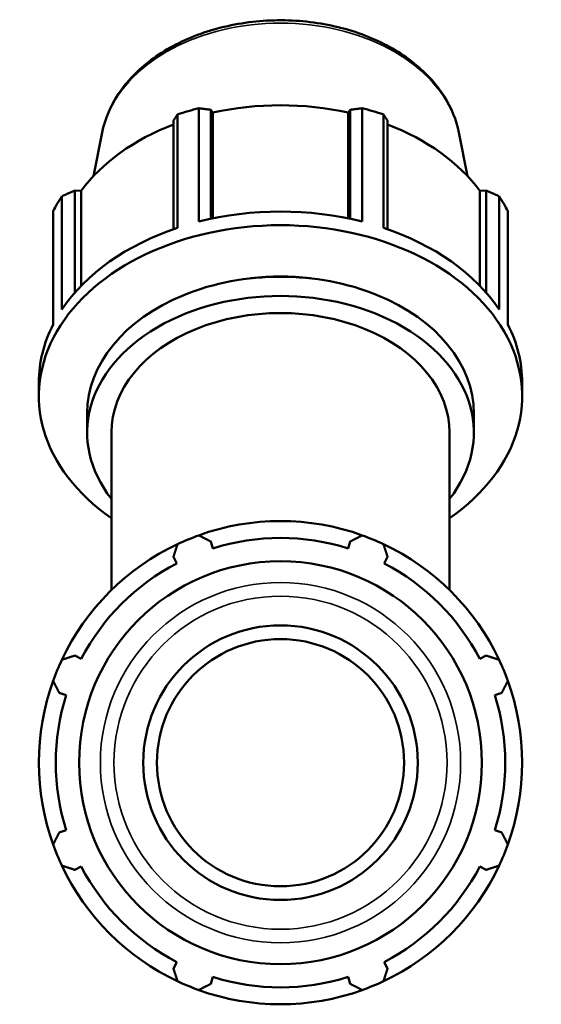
# Model space of a CAD drawing. Header units: millimetres. Extents: x 0 to 1615, y -186 to 1417.
# Tile 10 of 11: x 1077 to 1219, y 264 to 533. Entities that reach past the tile are written whole.
import ezdxf

# ---------------------------------------------------------------- set-up
doc = ezdxf.new("R2010")
doc.units = ezdxf.units.MM
doc.layers.add('Visible (ISO)', color=7, linetype='Continuous', lineweight=50)
doc.layers.add('Visible Narrow (ISO)', color=7, linetype='Continuous', lineweight=35)

msp = doc.modelspace()

# ---------------------------------------------------------------- linework, layer by layer
at = {"layer": 'Visible (ISO)'}
for p, q in [((1125.6157, 508.6622), (1125.6157, 477.6888)), ((1170.3118, 477.6888), (1170.3118, 508.6622)), ((1119.854, 476.0012), (1119.854, 506.9746)), ((1128.911, 478.4587), (1128.911, 508.2329)), ((1128.911, 508.2329), (1129.5064, 507.4633)), ((1129.5064, 478.5835), (1129.5064, 507.4633)), ((1166.4211, 507.4633), (1167.0165, 508.2329)), ((1166.4211, 478.5835), (1166.4211, 507.4633)), ((1167.0165, 508.2329), (1167.0165, 478.4587)), ((1176.0735, 506.9746), (1176.0735, 476.0012)), ((1118.7074, 505.2443), (1118.7074, 475.6099)), ((1177.2201, 475.6099), (1177.2201, 505.2443)), ((1099.2484, 502.0315), (1096.8541, 490.1043)), ((1196.6791, 502.0315), (1199.0734, 490.1043)), ((1088.2491, 484.6266), (1088.2491, 453.6532)), ((1091.7627, 458.2454), (1091.7627, 486.1916)), ((1091.7627, 486.1916), (1093.519, 486.1108)), ((1093.519, 460.1562), (1093.519, 486.1108)), ((1202.4085, 486.1108), (1204.1648, 486.1916)), ((1202.4085, 460.1562), (1202.4085, 486.1108)), ((1204.1648, 486.1916), (1204.1648, 458.2454)), ((1207.6784, 453.6532), (1207.6784, 484.6266)), ((1085.8625, 449.579), (1085.8625, 480.5524)), ((1210.065, 480.5524), (1210.065, 449.579)), ((1081.9637, 430.043), (1081.9637, 433.7766)), ((1213.9637, 430.043), (1213.9637, 433.7766)), ((1095.1637, 420.0563), (1095.1637, 425.3125)), ((1200.7637, 420.0563), (1200.7637, 425.3125)), ((1101.7637, 377.0292), (1101.7637, 420.0563)), ((1194.1637, 377.0292), (1194.1637, 420.0563)), ((1129.5064, 388.435), (1128.911, 390.3233)), ((1167.0165, 390.3233), (1166.4211, 388.435)), ((1118.7074, 386.0968), (1119.6216, 384.3405)), ((1176.3059, 384.3405), (1177.2201, 386.0968)), ((1093.519, 358.2379), (1091.7627, 359.1522)), ((1204.1648, 359.1522), (1202.4085, 358.2379)), ((1087.5362, 348.9485), (1089.4246, 348.3531)), ((1206.5029, 348.3531), (1208.3913, 348.9485)), ((1089.4246, 311.4385), (1087.5362, 310.8431)), ((1208.3913, 310.8431), (1206.5029, 311.4385)), ((1091.7627, 300.6394), (1093.519, 301.5537)), ((1202.4085, 301.5537), (1204.1648, 300.6394)), ((1119.6216, 275.4511), (1118.7074, 273.6948)), ((1177.2201, 273.6948), (1176.3059, 275.4511)), ((1128.911, 269.4683), (1129.5064, 271.3567)), ((1166.4211, 271.3567), (1167.0165, 269.4683))]:
    msp.add_line(p, q, dxfattribs=at)
for radius in [55.0181, 37.5, 33.75]:
    msp.add_circle((1147.9637, 329.8958), radius, dxfattribs=at)
for radius, start, end in [(66, 70.208016, 109.791984), (66, 109.791984, 115.208016), (61.38, 72.5, 107.5), (66, 64.791984, 70.208016), (66, 115.208016, 154.791984), (66, 25.208016, 64.791984), (61.38, 117.5, 152.5), (61.38, 27.5, 62.5), (66, 154.791984, 160.208016), (66, 19.791984, 25.208016), (66, 160.208016, 199.791984), (66, 340.208016, 19.791984), (61.38, 162.5, 197.5), (61.38, 342.5, 17.5), (66, 199.791984, 205.208016), (66, 334.791984, 340.208016), (66, 205.208016, 244.791984), (61.38, 207.5, 242.5), (66, 295.208016, 334.791984), (61.38, 297.5, 332.5), (66, 244.791984, 250.208016), (61.38, 252.5, 287.5), (66, 289.791984, 295.208016), (66, 250.208016, 289.791984)]:
    msp.add_arc((1147.9637, 329.8958), radius, start, end, dxfattribs=at)
for centre, major_axis, start_param, end_param in [((1147.9637, 464.75), (66, 0), 1.91623161, 2.0107592), ((1147.9637, 466.0699), (61.38, 0), 1.26536371, 1.87622895), ((1147.9637, 464.75), (66, 0), 1.13083345, 1.22536104), ((1147.9637, 466.0699), (61.38, 0), 2.06762921, 2.66162711), ((1147.9637, 466.0699), (61.38, 0), 0.47996554, 1.07396345), ((1147.9637, 464.75), (-66, 0), 5.84322243, 5.93775002), ((1147.9637, 464.75), (66, 0), 0.34543529, 0.43996288), ((1147.9637, 433.7766), (66, 0), 1.22536104, 1.91623161), ((1147.9637, 430.043), (-66, 0), 2.34619382, 7.07858414), ((1147.9637, 433.7766), (66, 0), 2.0107592, 2.70162978), ((1147.9637, 433.7766), (66, 0), 0.43996288, 1.13083345), ((1147.9637, 425.3125), (-52.8, 0), 3.14159265, 6.28318531), ((1147.9637, 430.043), (46.2, 0), 1.39514047, 1.74645219), ((1147.9637, 420.0563), (-52.8, 0), 2.63623214, 6.78854582), ((1147.9637, 420.0563), (-46.2, 0), 3.14159265, 6.28318531), ((1147.9637, 433.7766), (-66, 0), 5.93775002, 6.28318531), ((1147.9637, 433.7766), (66, 0), 0, 0.34543529)]:
    msp.add_ellipse(centre, major_axis=major_axis, ratio=0.70710678, start_param=start_param, end_param=end_param, dxfattribs=at)
msp.add_open_spline([(1099.2484, 502.0315), (1099.9914, 505.7324), (1101.5214, 509.3151), (1106.0179, 516.0422), (1109.0441, 519.1613), (1116.3212, 524.6178), (1120.6126, 526.9252), (1129.9836, 530.4508), (1135.0701, 531.6578), (1145.5022, 532.8492), (1150.8465, 532.8328), (1161.2668, 531.5768), (1166.3414, 530.3375), (1175.7176, 526.7343), (1180.0194, 524.3714), (1187.3685, 518.7276), (1190.4289, 515.454), (1194.6346, 508.7711), (1195.9926, 505.4512), (1196.6791, 502.0315)], degree=3, knots=[3.2826003, 3.2826003, 3.2826003, 3.2826003, 3.58311229, 3.58311229, 3.89769572, 3.89769572, 4.2234204, 4.2234204, 4.55226192, 4.55226192, 4.88122882, 4.88122882, 5.21019917, 5.21019917, 5.53901742, 5.53901742, 5.86449537, 5.86449537, 6.14217766, 6.14217766, 6.14217766, 6.14217766], dxfattribs=at)
for points, weights in [([(1128.911, 508.2329), (1127.297, 508.4506), (1125.6157, 508.6622)], [2.45877834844, 2.43042107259, 2.40042970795]), ([(1170.3118, 508.6622), (1168.6305, 508.4506), (1167.0165, 508.2329)], [2.40042970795, 2.43042107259, 2.45877834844]), ([(1119.854, 506.9746), (1119.269, 506.0992), (1118.7074, 505.2443)], [2.40042970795, 2.43042107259, 2.45877834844]), ([(1177.2201, 505.2443), (1176.6585, 506.0992), (1176.0735, 506.9746)], [2.45877834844, 2.43042107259, 2.40042970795]), ([(1091.7627, 486.1916), (1090.0418, 485.4325), (1088.2491, 484.6266)], [2.44916063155, 2.42091427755, 2.39104022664]), ([(1207.6784, 484.6266), (1205.8857, 485.4325), (1204.1648, 486.1916)], [2.40042970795, 2.43042107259, 2.45877834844]), ([(1125.6157, 391.9971), (1127.297, 391.1431), (1128.911, 390.3233)], [1, 1.00199071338, 1.0031658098]), ([(1167.0165, 390.3233), (1168.6305, 391.1431), (1170.3118, 391.9971)], [1.00316580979, 1.00199071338, 1]), ([(1118.7074, 386.0968), (1119.269, 387.8178), (1119.854, 389.6105)], [1.00316580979, 1.00199071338, 1]), ([(1176.0735, 389.6105), (1176.6585, 387.8178), (1177.2201, 386.0968)], [1, 1.00199071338, 1.0031658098]), ([(1088.2491, 358.0056), (1090.0418, 358.5906), (1091.7627, 359.1522)], [1, 1.00199071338, 1.00316580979]), ([(1204.1648, 359.1522), (1205.8857, 358.5906), (1207.6784, 358.0056)], [1.00316580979, 1.00199071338, 1]), ([(1087.5362, 348.9485), (1086.7164, 350.5626), (1085.8625, 352.2438)], [1.0031658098, 1.00199071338, 1]), ([(1210.065, 352.2438), (1209.211, 350.5626), (1208.3913, 348.9485)], [1, 1.00199071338, 1.0031658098]), ([(1085.8625, 307.5478), (1086.7164, 309.2291), (1087.5362, 310.8431)], [1, 1.00199071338, 1.0031658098]), ([(1208.3913, 310.8431), (1209.211, 309.2291), (1210.065, 307.5478)], [1.00316580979, 1.00199071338, 1]), ([(1091.7627, 300.6394), (1090.0418, 301.201), (1088.2491, 301.786)], [1.00316580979, 1.00199071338, 1]), ([(1207.6784, 301.786), (1205.8857, 301.201), (1204.1648, 300.6394)], [1, 1.00199071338, 1.0031658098]), ([(1119.854, 270.1812), (1119.269, 271.9738), (1118.7074, 273.6948)], [1, 1.00199071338, 1.00316580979]), ([(1177.2201, 273.6948), (1176.6585, 271.9738), (1176.0735, 270.1812)], [1.00316580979, 1.00199071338, 1]), ([(1128.911, 269.4683), (1127.297, 268.6485), (1125.6157, 267.7946)], [1.0031658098, 1.00199071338, 1]), ([(1170.3118, 267.7946), (1168.6305, 268.6485), (1167.0165, 269.4683)], [1, 1.00199071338, 1.00316580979])]:
    msp.add_rational_spline(points, weights, degree=2, dxfattribs=at)
at = {"layer": 'Visible Narrow (ISO)'}
for radius in [49.2037, 45.4902]:
    msp.add_circle((1147.9637, 329.8958), radius, dxfattribs=at)
msp.add_ellipse((1147.9637, 497.1417), major_axis=(-49.2037, 0), ratio=0.70710678, start_param=3.42557917, end_param=5.99919879, dxfattribs=at)

doc.saveas('drawing.dxf')
